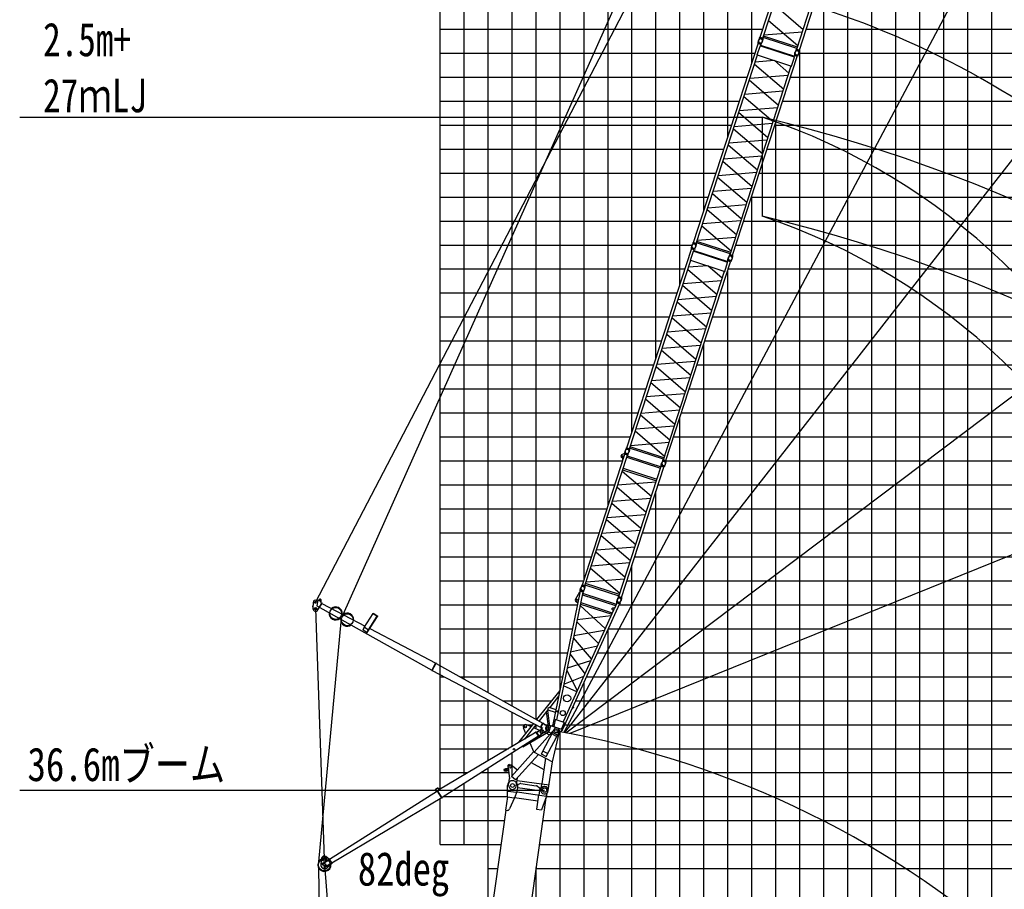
# Model space of a CAD drawing. Extents: x -439399 to 62702, y -349596 to 51651.
# Tile 18 of 63: x -439399 to -398345, y -71050 to -34792. Entities that reach past the tile are written whole.
import ezdxf

# ---------------------------------------------------------------- set-up
doc = ezdxf.new("R2010")
doc.units = 0
doc.layers.get('0').update_dxf_attribs({"linetype": 'CONTINUOUS'})

msp = doc.modelspace()

# ---------------------------------------------------------------- linework, layer by layer
at = {"color": 14, "linetype": 'Continuous'}
for p, q in [((-421868.990815, -66873.383764), (-421868.990815, 32813.706727)), ((-411868.990815, -45829.119152), (-411868.990815, 32813.706727)), ((-401868.990815, -107186.293273), (-401868.990815, -20599.739372)), ((-421868.990815, -37186.293273), (-409060.742946, -37186.293273)), ((-407258.223574, -37186.293273), (-306868.990815, -37186.293273)), ((-421868.990815, -47186.293273), (-412309.962118, -47186.293273)), ((-410507.442746, -47186.293273), (-306868.990815, -47186.293273)), ((-411868.990815, -107186.293273), (-411868.990815, -51376.719711)), ((-421868.990815, -57186.293273), (-415559.160717, -57186.293273)), ((-413756.641047, -57186.293273), (-306868.990815, -57186.293273)), ((-421868.990815, -69186.293273), (-421868.990815, -67278.92932)), ((-421723.173446, -67186.293273), (-419060.971516, -67186.293273)), ((-417444.257616, -67186.293273), (-306868.990815, -67186.293273))]:
    msp.add_line(p, q, dxfattribs=at)
at = {"color": 252, "linetype": 'Continuous'}
for p, q in [((-420868.990815, -62283.053321), (-420868.990815, 32813.706727)), ((-419868.990815, -62843.337781), (-419868.990815, 32813.706727)), ((-418868.990815, -63403.622241), (-418868.990815, 32813.706727)), ((-417868.990815, -63963.906701), (-417868.990815, 32813.706727)), ((-416868.990815, -62643.431656), (-416868.990815, 32813.706727)), ((-415868.990815, -58139.853427), (-415868.990815, 32813.706727)), ((-414868.990815, -55062.166141), (-414868.990815, 32813.706727)), ((-413868.990815, -51984.504381), (-413868.990815, 32813.706727)), ((-412868.990815, -48906.811766), (-412868.990815, 32813.706727)), ((-410868.990815, -42751.524385), (-410868.990815, 32813.706727)), ((-409868.990815, -39673.83177), (-409868.990815, 32813.706727)), ((-408868.990815, -36596.139155), (-408868.990815, 32813.706727)), ((-398868.990815, -76186.293273), (-398868.990815, -10732.077408)), ((-399868.990815, -107186.293273), (-399868.990815, -14067.690696)), ((-400868.990815, -107186.293273), (-400868.990815, -17403.303984)), ((-402868.990815, -107186.293273), (-402868.990815, -23677.431987)), ((-403868.990815, -107186.293273), (-403868.990815, -26755.124602)), ((-404868.990815, -107186.293273), (-404868.990815, -29832.925852)), ((-405868.990815, -107186.293273), (-405868.990815, -32910.618467)), ((-421868.990815, -35186.293273), (-408410.905471, -35186.293273)), ((-406608.386099, -35186.293273), (-306868.990815, -35186.293273)), ((-406868.990815, -107186.293273), (-406868.990815, -35988.354485)), ((-421868.990815, -36186.293273), (-408735.824209, -36186.293273)), ((-406905.027847, -36186.293273), (-306868.990815, -36186.293273)), ((-421868.990815, -38186.293273), (-409385.661684, -38186.293273)), ((-407583.142312, -38186.293273), (-306868.990815, -38186.293273)), ((-421868.990815, -39186.293273), (-409710.580422, -39186.293273)), ((-407908.06105, -39186.293273), (-306868.990815, -39186.293273)), ((-407868.990815, -107186.293273), (-407868.990815, -39066.0471)), ((-421868.990815, -40186.293273), (-410035.49916, -40186.293273)), ((-408232.979788, -40186.293273), (-306868.990815, -40186.293273)), ((-421868.990815, -41186.293273), (-410360.417898, -41186.293273)), ((-408557.898526, -41186.293273), (-306868.990815, -41186.293273)), ((-421868.990815, -42186.293273), (-410685.336636, -42186.293273)), ((-408882.817264, -42186.293273), (-306868.990815, -42186.293273)), ((-408868.990815, -107186.293273), (-408868.990815, -42143.739715)), ((-421868.990815, -43186.293273), (-411010.255374, -43186.293273)), ((-409207.736002, -43186.293273), (-306868.990815, -43186.293273)), ((-421868.990815, -44186.293273), (-411360.803922, -44186.293273)), ((-409532.686532, -44186.293273), (-306868.990815, -44186.293273)), ((-421868.990815, -45186.293273), (-411660.124642, -45186.293273)), ((-409868.990815, -107186.293273), (-409868.990815, -45221.334482)), ((-409857.60527, -45186.293273), (-306868.990815, -45186.293273)), ((-421868.990815, -46186.293273), (-411985.04338, -46186.293273)), ((-410182.524008, -46186.293273), (-306868.990815, -46186.293273)), ((-421868.990815, -48186.293273), (-412634.887014, -48186.293273)), ((-410868.990815, -107186.293273), (-410868.990815, -48299.027097)), ((-410832.367344, -48186.293273), (-306868.990815, -48186.293273)), ((-421868.990815, -49186.293273), (-412959.806314, -49186.293273)), ((-411157.286644, -49186.293273), (-306868.990815, -49186.293273)), ((-421868.990815, -50186.293273), (-413284.725615, -50186.293273)), ((-411482.205944, -50186.293273), (-306868.990815, -50186.293273)), ((-421868.990815, -51186.293273), (-413609.644915, -51186.293273)), ((-411807.125245, -51186.293273), (-306868.990815, -51186.293273)), ((-421868.990815, -52186.293273), (-413934.564215, -52186.293273)), ((-412132.044545, -52186.293273), (-306868.990815, -52186.293273)), ((-421868.990815, -53186.293273), (-414259.483516, -53186.293273)), ((-412456.963846, -53186.293273), (-306868.990815, -53186.293273)), ((-421868.990815, -54186.293273), (-414584.402816, -54186.293273)), ((-412781.883146, -54186.293273), (-306868.990815, -54186.293273)), ((-412868.990815, -107186.293273), (-412868.990815, -54454.38344)), ((-421868.990815, -55186.293273), (-414909.322116, -55186.293273)), ((-413106.802446, -55186.293273), (-306868.990815, -55186.293273)), ((-421868.990815, -56186.293273), (-415234.241417, -56186.293273)), ((-413431.721747, -56186.293273), (-306868.990815, -56186.293273)), ((-413868.990815, -107186.293273), (-413868.990815, -57532.070727)), ((-421868.990815, -58186.293273), (-415884.080017, -58186.293273)), ((-414081.560347, -58186.293273), (-306868.990815, -58186.293273)), ((-421868.990815, -59186.293273), (-416141.86902, -59186.293273)), ((-414411.257515, -59186.293273), (-306868.990815, -59186.293273)), ((-421868.990815, -60186.293273), (-416348.488282, -60186.293273)), ((-414868.990815, -107186.293273), (-414868.990815, -60198.840015)), ((-414863.318918, -60186.293273), (-306868.990815, -60186.293273)), ((-421868.990815, -61186.293273), (-416555.107544, -61186.293273)), ((-415315.38032, -61186.293273), (-306868.990815, -61186.293273)), ((-421868.990815, -62186.293273), (-421692.938876, -62186.293273)), ((-421041.688891, -62186.293273), (-416761.726806, -62186.293273)), ((-415767.441722, -62186.293273), (-306868.990815, -62186.293273)), ((-420868.990815, -66281.40624), (-420868.990815, -62618.636526)), ((-415868.990815, -107186.293273), (-415868.990815, -62410.928892)), ((-421868.990815, -63186.293273), (-419787.165963, -63186.293273)), ((-419868.990815, -65689.428715), (-419868.990815, -63143.358015)), ((-419256.881223, -63186.293273), (-417222.305256, -63186.293273)), ((-416219.503125, -63186.293273), (-306868.990815, -63186.293273)), ((-418868.990815, -65097.45119), (-418868.990815, -63668.079503)), ((-421868.990815, -64186.293273), (-418339.131521, -64186.293273)), ((-418275.37777, -64186.293273), (-418018.619326, -64186.293273)), ((-417868.990815, -64364.059682), (-417868.990815, -64192.800992)), ((-417497.350919, -64186.293273), (-417378.019273, -64186.293273)), ((-416671.564527, -64186.293273), (-306868.990815, -64186.293273)), ((-416868.990815, -104999.445159), (-416868.990815, -64497.282132)), ((-421868.990815, -65186.293273), (-419019.067599, -65186.293273)), ((-417059.600031, -65186.293273), (-306868.990815, -65186.293273)), ((-418868.990815, -66317.447428), (-418868.990815, -65373.064874)), ((-419868.990815, -73000.292774), (-419868.990815, -66008.353023)), ((-421868.990815, -66186.293273), (-420708.320921, -66186.293273)), ((-420149.084582, -66186.293273), (-419010.010589, -66186.293273)), ((-417253.198166, -66186.293273), (-306868.990815, -66186.293273)), ((-420868.990815, -69186.293273), (-420868.990815, -66643.641171)), ((-421868.990815, -68186.293273), (-419192.427347, -68186.293273)), ((-417594.881391, -68186.293273), (-306868.990815, -68186.293273)), ((-421868.990815, -69186.293273), (-419332.968173, -69186.293273)), ((-417735.422217, -69186.293273), (-306868.990815, -69186.293273)), ((-419868.990815, -70186.293273), (-419473.509, -70186.293273)), ((-417875.963044, -70186.293273), (-306868.990815, -70186.293273)), ((-417868.990815, -104999.445159), (-417868.990815, -70136.683286))]:
    msp.add_line(p, q, dxfattribs=at)
at = {"color": 151, "linetype": 'Continuous'}
for p, q in [((-425916.295493, -59589.456222), (-389906.85455, 20964.009983)), ((-374503.024289, 14867.505836), (-416712.818367, -64517.570982)), ((-361374.430907, 6279.355178), (-416686.430456, -64516.775805)), ((-344962.645291, -10533.115095), (-416626.085718, -64535.390872)), ((-427070.012203, -59088.842999), (-404894.914715, -16619.876312)), ((-333461.46521, -31020.397016), (-416455.813871, -64552.290471)), ((-408439.031068, -38855.595911), (-408439.031068, -42985.927975)), ((-427159.933098, -59085.083342), (-427170.773083, -59344.083105)), ((-426968.238531, -59039.457824), (-427029.398348, -59008.529801)), ((-426980.126846, -59061.375964), (-427003.666709, -59230.62691)), ((-426980.12684, -59061.376653), (-426937.992003, -58983.690204)), ((-426964.541108, -59401.797665), (-426806.346295, -59110.124685)), ((-426894.308871, -59305.866161), (-426792.281774, -59117.752866)), ((-426846.042495, -59065.855727), (-426832.508093, -59040.901562)), ((-426811.113618, -59118.914474), (-426833.968465, -59106.51868)), ((-426806.346295, -59110.124685), (-426792.281774, -59117.752866)), ((-427180.904755, -59203.536526), (-427183.83192, -59273.475283)), ((-427183.83192, -59273.475283), (-427167.845918, -59274.144349)), ((-427180.904755, -59203.536526), (-427164.918753, -59204.205592)), ((-427060.867228, -59348.684597), (-426700.811331, -69772.812285)), ((-427003.666616, -59230.627398), (-426901.698836, -59285.931712)), ((-426908.373393, -59298.23798), (-426894.308871, -59305.866161)), ((-426889.540751, -59297.076351), (-422211.302128, -61914.046452)), ((-426797.048425, -59126.542866), (-424995.973394, -60073.166665)), ((-426930.725564, -69901.537022), (-425999.876194, -59894.506173)), ((-425033.25462, -60130.758411), (-424659.70586, -59553.684267)), ((-424907.619634, -60335.971483), (-424476.840452, -59670.48533)), ((-424860.422238, -60230.128421), (-424491.920118, -59660.850545)), ((-424664.762591, -59550.454593), (-424656.068279, -59537.023248)), ((-424664.679311, -59550.509598), (-424471.700147, -59673.768938)), ((-424656.06684, -59537.02561), (-424463.087677, -59660.28495)), ((-424471.783721, -59673.715004), (-424463.089409, -59660.283659)), ((-425077.354788, -60227.872781), (-425031.654693, -60128.828072)), ((-425075.172813, -60233.884691), (-425029.886974, -60135.737789)), ((-424922.142699, -60339.077471), (-425073.523094, -60241.086668)), ((-424871.145288, -60230.332833), (-425021.174658, -60133.216569)), ((-424868.066023, -60225.180484), (-425018.734834, -60127.6503)), ((-424914.244087, -60336.027782), (-424868.959782, -60237.884205)), ((-424910.679724, -60339.043678), (-424864.238571, -60238.392892)), ((-424869.493762, -60237.35656), (-424866.777411, -60233.160225)), ((-424803.117521, -60174.529437), (-422052.06437, -61620.450533)), ((-422215.990644, -61922.885848), (-422047.212742, -61611.700212)), ((-422215.990644, -61922.885848), (-422201.926123, -61930.514029)), ((-422201.926123, -61930.514029), (-422033.148221, -61619.328393)), ((-422197.070949, -61921.764342), (-417685.030569, -64289.328886)), ((-422047.212742, -61611.700212), (-422033.148221, -61619.328393)), ((-422037.833465, -61628.168949), (-417592.539853, -64118.797879)), ((-417701.119296, -64436.249561), (-417649.23942, -64340.595616)), ((-417688.929838, -64296.316255), (-417588.809975, -64111.719439)), ((-417688.929838, -64296.316255), (-417657.284907, -64313.479531)), ((-417674.86529, -64303.94445), (-417574.745427, -64119.347634)), ((-417582.194625, -64342.830318), (-417670.09775, -64295.154259)), ((-417358.814783, -64401.40026), (-417588.965257, -64542.58234)), ((-417588.809975, -64111.719439), (-417574.745427, -64119.347634)), ((-417584.280489, -64136.928248), (-417578.354897, -64126.49355)), ((-417584.280489, -64136.928248), (-417361.141686, -64263.64293)), ((-417578.354897, -64126.49355), (-417491.397767, -64175.874226)), ((-417497.323359, -64186.308924), (-417491.397767, -64175.874226)), ((-417444.054645, -64453.689357), (-417435.688386, -64467.327727)), ((-417529.295187, -64505.978925), (-417520.928984, -64519.617204)), ((-417435.68835, -64467.32762), (-417520.928953, -64519.617087)), ((-426944.754891, -70140.469994), (-426400.750129, -100642.765469)), ((-426691.850393, -70032.656035), (-424028.548222, -102715.164882))]:
    msp.add_line(p, q, dxfattribs=at)
at = {"color": 15, "linetype": 'Continuous'}
for p, q in [((-408521.347914, -35526.15776), (-405827.366842, -27234.912112)), ((-408412.641632, -35561.478468), (-405859.652784, -27704.163545)), ((-406890.952907, -36055.903648), (-404196.971835, -27764.658)), ((-406999.658492, -36020.583167), (-404446.669644, -28163.268244)), ((-406735.698163, -35208.19396), (-407957.26487, -34159.96925)), ((-406955.10418, -35883.458617), (-408176.671072, -34835.233748)), ((-408368.078004, -35424.325371), (-406763.678735, -35294.30986)), ((-408607.734497, -35756.836354), (-408594.704806, -35665.941298)), ((-408542.812363, -35556.989118), (-408585.696457, -35638.181042)), ((-408547.070655, -35555.647208), (-408537.183841, -35525.218635)), ((-408547.070655, -35555.647208), (-408409.16582, -35600.455072)), ((-408537.183841, -35525.218635), (-408399.279007, -35570.0265)), ((-408521.347914, -35526.15776), (-408412.641632, -35561.478468)), ((-408513.880259, -35532.789924), (-408512.642233, -35528.979661)), ((-408413.365984, -35599.044111), (-408426.39519, -35689.935784)), ((-408422.578359, -35562.455622), (-408421.340333, -35558.645359)), ((-408409.16582, -35600.455072), (-408399.279007, -35570.0265)), ((-406991.638346, -35995.899623), (-408404.621486, -35536.794924)), ((-406972.941211, -35938.355589), (-408385.924351, -35479.250891)), ((-411302.484632, -44085.685104), (-408608.503561, -35794.439456)), ((-408649.023015, -36261.015667), (-408528.507937, -35890.107302)), ((-408611.9751, -35755.446543), (-408621.86603, -35785.887785)), ((-408483.961195, -35830.69565), (-408621.86603, -35785.887785)), ((-408474.070266, -35800.254408), (-408611.9751, -35755.446543)), ((-408499.797279, -35829.760164), (-408608.503561, -35794.439456)), ((-408599.800092, -35797.267376), (-408598.562821, -35793.459434)), ((-408528.507402, -35890.108432), (-408515.90454, -35883.68694)), ((-408517.598297, -35884.546226), (-408499.797279, -35829.760164)), ((-408515.907442, -35883.686822), (-407105.475391, -36341.962624)), ((-408508.498425, -35826.932998), (-408507.261154, -35823.125057)), ((-408507.835319, -35854.498781), (-407094.852179, -36313.603479)), ((-408474.070266, -35800.254408), (-408483.961195, -35830.69565)), ((-408478.275065, -35798.854288), (-408435.393322, -35717.666817)), ((-407021.123679, -36051.413292), (-407064.00756, -36132.604811)), ((-407025.380072, -36050.072991), (-407015.493259, -36019.644418)), ((-407025.380072, -36050.072991), (-406887.476863, -36094.880328)), ((-407015.493259, -36019.644418), (-406877.59005, -36064.451755)), ((-406999.658492, -36020.583167), (-406890.952907, -36055.903648)), ((-406992.190837, -36027.215331), (-406990.952811, -36023.405067)), ((-406891.697627, -36093.466726), (-406904.726859, -36184.35858)), ((-406900.88917, -36056.880953), (-406899.651144, -36053.07069)), ((-406887.476863, -36094.880328), (-406877.59005, -36064.451755)), ((-411193.778351, -44121.005812), (-408640.789503, -36263.690889)), ((-409672.089626, -44615.430992), (-406978.108554, -36324.185344)), ((-407939.387517, -36491.589374), (-408735.808124, -36556.128815)), ((-408649.023015, -36261.015667), (-407219.569832, -36725.471791)), ((-407322.821139, -37015.22181), (-407929.180243, -36494.905897)), ((-407219.569832, -36725.471791), (-407099.054754, -36354.563426)), ((-407099.056318, -36354.56097), (-407105.476038, -36341.961589)), ((-407104.615157, -36343.650924), (-407086.814139, -36288.864862)), ((-407090.284517, -36249.872327), (-407100.175447, -36280.313569)), ((-406962.272238, -36325.120905), (-407100.175447, -36280.313569)), ((-406952.381308, -36294.679663), (-407090.284517, -36249.872327)), ((-406978.108554, -36324.185344), (-407086.814139, -36288.864862)), ((-407086.046095, -36251.260225), (-407073.017513, -36160.372902)), ((-407078.111367, -36291.692556), (-407076.874096, -36287.884614)), ((-406986.809468, -36321.358254), (-406985.572196, -36317.550312)), ((-406952.381308, -36294.679663), (-406962.272238, -36325.120905)), ((-406956.600087, -36293.282457), (-406913.721993, -36212.101894)), ((-409780.795211, -44580.110511), (-407227.806363, -36722.795588)), ((-408763.784816, -36642.232844), (-407542.217924, -37690.457713)), ((-407761.623808, -38365.721841), (-408983.190886, -37317.496813)), ((-408955.201011, -37231.352637), (-407350.801498, -37101.337107)), ((-409202.587671, -37992.732717), (-407981.020593, -39040.957745)), ((-407570.207534, -37776.601185), (-409174.607047, -37906.616715)), ((-409394.003854, -38581.852612), (-407789.604342, -38451.837082)), ((-408200.426477, -39716.221872), (-409421.993555, -38667.996844)), ((-409641.39034, -39343.232748), (-408419.823263, -40391.457776)), ((-408009.010378, -39127.10116), (-409613.409647, -39257.11667)), ((-409832.806455, -39932.352567), (-408228.407185, -39802.337056)), ((-408639.229332, -41066.721745), (-409860.796224, -40018.496875)), ((-408447.81261, -40477.599615), (-410052.211879, -40607.615125)), ((-410080.192903, -40693.731906), (-408858.625826, -41741.956934)), ((-409078.032172, -42417.221951), (-410299.599053, -41368.997092)), ((-410271.608891, -41282.851529), (-408667.209378, -41152.835998)), ((-408886.615414, -41828.100076), (-410491.014805, -41958.115597)), ((-410518.995573, -42044.231937), (-409297.428646, -43092.456836)), ((-410710.411842, -42633.352247), (-409106.012649, -42503.336743)), ((-409516.834882, -43767.721304), (-410738.401589, -42719.496594)), ((-409736.240899, -44442.985961), (-410957.807791, -43394.761092)), ((-409325.418462, -43178.600557), (-410929.817488, -43308.616048)), ((-411149.214723, -43983.852714), (-409544.815453, -43853.837204)), ((-411393.145022, -44314.934825), (-411403.035952, -44345.376066)), ((-411255.240187, -44359.742689), (-411393.145022, -44314.934825)), ((-411388.904418, -44316.324636), (-411375.874728, -44225.429579)), ((-411323.949082, -44116.516462), (-411366.833176, -44197.708386)), ((-411328.207374, -44115.174552), (-411318.32056, -44084.745979)), ((-411328.207374, -44115.174552), (-411190.302539, -44159.982416)), ((-411318.32056, -44084.745979), (-411180.415726, -44129.553843)), ((-411302.484632, -44085.685104), (-411193.778351, -44121.005812)), ((-411295.016977, -44092.317268), (-411293.778951, -44088.507005)), ((-411259.444986, -44358.34257), (-411216.563244, -44277.155098)), ((-411194.502703, -44158.571455), (-411207.531909, -44249.463127)), ((-411203.715078, -44121.982966), (-411202.477052, -44118.172702)), ((-411190.302539, -44159.982416), (-411180.415726, -44129.553843)), ((-409772.775065, -44555.426966), (-411185.758204, -44096.322268)), ((-409754.07793, -44497.882933), (-411167.06107, -44038.778235)), ((-414083.654554, -52645.173385), (-411389.673483, -44353.927737)), ((-411430.192937, -44820.503948), (-411309.677859, -44449.595583)), ((-411265.131117, -44390.183931), (-411403.035952, -44345.376066)), ((-411280.967201, -44389.248445), (-411389.673483, -44353.927737)), ((-411380.970014, -44356.755657), (-411379.732743, -44352.947716)), ((-411309.677324, -44449.596713), (-411297.074462, -44443.175221)), ((-411298.768219, -44444.034507), (-411280.967201, -44389.248445)), ((-411297.077364, -44443.175103), (-409886.645313, -44901.450905)), ((-411289.668347, -44386.42128), (-411288.431076, -44382.613338)), ((-411289.005241, -44413.987062), (-409876.022101, -44873.091761)), ((-411255.240187, -44359.742689), (-411265.131117, -44390.183931)), ((-409867.216017, -44810.748506), (-409854.187435, -44719.861183)), ((-409802.260398, -44610.940636), (-409845.144279, -44692.132155)), ((-409806.516791, -44609.600335), (-409796.629978, -44579.171762)), ((-409806.516791, -44609.600335), (-409668.613582, -44654.407672)), ((-409796.629978, -44579.171762), (-409658.726768, -44623.979099)), ((-409780.795211, -44580.110511), (-409672.089626, -44615.430992)), ((-409773.327556, -44586.742674), (-409772.08953, -44582.932411)), ((-409672.834346, -44652.99407), (-409685.863578, -44743.885924)), ((-409682.025889, -44616.408297), (-409680.787863, -44612.598033)), ((-409668.613582, -44654.407672), (-409658.726768, -44623.979099)), ((-413974.948272, -52680.494093), (-411421.959424, -44823.17917)), ((-412453.259547, -53174.919273), (-409759.278476, -44883.673625)), ((-410720.557439, -45051.077656), (-411516.978045, -45115.617096)), ((-411430.192937, -44820.503948), (-410000.739754, -45284.960072)), ((-410103.99106, -45574.710091), (-410710.350165, -45054.394178)), ((-410000.739754, -45284.960072), (-409880.224676, -44914.051708)), ((-409880.22624, -44914.049251), (-409886.645959, -44901.44987)), ((-409885.785079, -44903.139206), (-409867.984061, -44848.353144)), ((-409871.454439, -44809.360608), (-409881.345369, -44839.80185)), ((-409743.44216, -44884.609187), (-409881.345369, -44839.80185)), ((-409733.55123, -44854.167945), (-409871.454439, -44809.360608)), ((-409759.278476, -44883.673625), (-409867.984061, -44848.353144)), ((-409859.281289, -44851.180837), (-409858.044018, -44847.372896)), ((-409767.97939, -44880.846535), (-409766.742118, -44877.038593)), ((-409733.55123, -44854.167945), (-409743.44216, -44884.609187)), ((-409737.770009, -44852.770738), (-409694.891915, -44771.590175)), ((-412561.965133, -53139.598792), (-410008.976285, -45282.283869)), ((-411544.954738, -45201.721126), (-410323.387846, -46249.945995)), ((-410542.79373, -46925.210122), (-411764.360807, -45876.985094)), ((-411736.370933, -45790.840918), (-410131.97142, -45660.825388)), ((-410351.377456, -46336.089466), (-411955.776969, -46466.104996)), ((-411983.757593, -46552.220998), (-410762.190515, -47600.446026)), ((-412175.173776, -47141.340893), (-410570.774264, -47011.325363)), ((-410981.596399, -48275.710153), (-412203.163477, -47227.485125)), ((-412422.560262, -47902.721029), (-411200.993185, -48950.946057)), ((-410790.1803, -47686.589441), (-412394.579569, -47816.604951)), ((-412613.976377, -48491.840848), (-411009.577107, -48361.825338)), ((-411420.399254, -49626.210026), (-412641.966146, -48577.985157)), ((-412861.362825, -49253.220187), (-411639.795748, -50301.445215)), ((-411228.982532, -49037.087896), (-412833.381801, -49167.103407)), ((-411859.202094, -50976.710232), (-413080.768974, -49928.485373)), ((-413052.778813, -49842.33981), (-411448.3793, -49712.32428)), ((-411667.785336, -50387.588358), (-413272.184727, -50517.603878)), ((-413300.165495, -50603.720218), (-412078.598567, -51651.945117)), ((-412298.004804, -52327.209585), (-413519.571511, -51278.984875)), ((-413491.581764, -51192.840528), (-411887.182571, -51062.825024)), ((-412517.410821, -53002.474242), (-413738.977713, -51954.249373)), ((-412106.588383, -51738.088839), (-413710.987409, -51868.104329)), ((-413930.384645, -52543.340996), (-412325.985375, -52413.325485)), ((-414105.119004, -52676.004743), (-414148.003098, -52757.196667)), ((-414109.377295, -52674.662833), (-414099.490482, -52644.23426)), ((-414109.377295, -52674.662833), (-413971.472461, -52719.470697)), ((-414099.490482, -52644.23426), (-413961.585648, -52689.042125)), ((-414083.654554, -52645.173385), (-413974.948272, -52680.494093)), ((-414076.186899, -52651.805549), (-414074.948873, -52647.995286)), ((-413975.672625, -52718.059736), (-413988.70183, -52808.951409)), ((-413984.885, -52681.471247), (-413983.646974, -52677.660984)), ((-413971.472461, -52719.470697), (-413961.585648, -52689.042125)), ((-412553.944987, -53114.915248), (-413966.928126, -52655.810549)), ((-412535.247852, -53057.371214), (-413948.230992, -52598.266516)), ((-412583.43032, -53170.428917), (-412626.314201, -53251.620436)), ((-412587.686713, -53169.088616), (-412577.799899, -53138.660043)), ((-412587.686713, -53169.088616), (-412449.783504, -53213.895953)), ((-412577.799899, -53138.660043), (-412439.89669, -53183.46738)), ((-412561.965133, -53139.598792), (-412453.259547, -53174.919273)), ((-412554.497478, -53146.230956), (-412553.259452, -53142.420692)), ((-412454.004268, -53212.482351), (-412467.0335, -53303.374205)), ((-412463.195811, -53175.896578), (-412461.957785, -53172.086315)), ((-412449.783504, -53213.895953), (-412439.89669, -53183.46738))]:
    msp.add_line(p, q, dxfattribs=at)
at = {"color": 7, "linetype": 'Continuous'}
for p, q in [((-439399.486725, -38855.595911), (-408439.031068, -38855.595911)), ((-439399.486725, -66911.617949), (-417516.708304, -66911.617949))]:
    msp.add_line(p, q, dxfattribs=at)
at = {"color": 132, "linetype": 'Continuous'}
for p, q in [((-415937.761773, -58351.50893), (-414170.826279, -52913.434023)), ((-415829.055509, -58386.829694), (-414062.120015, -52948.754787)), ((-414187.717464, -52883.38671), (-414301.026651, -52941.120676)), ((-414187.718658, -52883.387978), (-414178.208325, -52886.478068)), ((-414174.296127, -52874.437545), (-414184.187072, -52904.878782)), ((-414046.282725, -52949.686566), (-414184.187072, -52904.878782)), ((-414184.185465, -52904.879718), (-414174.330674, -52924.220817)), ((-414036.39178, -52919.245329), (-414174.296127, -52874.437545)), ((-414062.120015, -52948.754787), (-414170.826279, -52913.434023)), ((-414170.05589, -52875.828447), (-414157.026707, -52784.937264)), ((-414162.122812, -52916.261948), (-414160.884332, -52912.450292)), ((-414070.82116, -52945.927617), (-414069.582679, -52942.115961)), ((-414036.39178, -52919.245329), (-414046.282725, -52949.686566)), ((-414040.596375, -52917.846687), (-413997.714591, -52836.659237)), ((-414251.089341, -53128.098711), (-414241.579009, -53131.188801)), ((-414088.853572, -53031.032315), (-412675.870666, -53490.137733)), ((-414070.156861, -52973.489685), (-412657.173955, -53432.595102)), ((-412652.60626, -53368.863952), (-412662.497206, -53399.305188)), ((-412514.703074, -53413.671358), (-412652.60626, -53368.863952)), ((-412648.367835, -53370.249132), (-412635.339207, -53279.361816)), ((-412518.923474, -53412.279083), (-412476.043514, -53331.095088)), ((-414416.072603, -58845.935111), (-412649.137109, -53407.860204)), ((-414307.367036, -58881.255648), (-412540.431542, -53443.180741)), ((-414276.663021, -53609.051218), (-413055.100972, -54657.290291)), ((-414258.80908, -53554.102221), (-412845.826174, -54013.207639)), ((-414240.113576, -53496.563306), (-412827.13067, -53955.668723)), ((-414235.357283, -53498.109193), (-414238.567139, -53491.809501)), ((-412680.627252, -53488.59221), (-412677.417063, -53494.892555)), ((-412524.594019, -53444.112595), (-412662.497206, -53399.305188)), ((-412540.431542, -53443.180741), (-412649.137109, -53407.860204)), ((-412640.434339, -53410.687902), (-412639.195858, -53406.876246)), ((-412549.132454, -53440.353646), (-412547.893974, -53436.54199)), ((-412514.703074, -53413.671358), (-412524.594019, -53444.112595)), ((-412863.679915, -54068.156206), (-414468.08399, -54198.184442)), ((-412831.887839, -53954.124048), (-412825.588147, -53950.914191)), ((-413274.501883, -55332.537652), (-414496.063932, -54284.298579)), ((-413493.903484, -56007.787317), (-414715.465533, -54959.548244)), ((-414687.484862, -54873.432053), (-413083.08103, -54743.403837)), ((-414906.886325, -55548.681427), (-413302.482493, -55418.65321)), ((-414934.854938, -55634.760158), (-413711.695569, -56678.082905)), ((-413521.872101, -56093.86516), (-415124.67836, -56218.977096)), ((-413932.707194, -57358.287496), (-415154.269185, -56310.048473)), ((-415373.671051, -56985.299197), (-414152.109188, -58033.538111)), ((-415345.689956, -56899.1817), (-413741.286276, -56769.153496)), ((-413960.688127, -57444.404126), (-415565.091716, -57574.432322)), ((-415593.072716, -57660.54898), (-414371.502284, -58708.761415)), ((-414180.089853, -58119.653653), (-415784.48481, -58249.65539)), ((-415959.225507, -58382.339938), (-416002.109643, -58463.53184)), ((-415963.483923, -58380.99808), (-415953.597095, -58350.569512)), ((-415963.483923, -58380.99808), (-415825.579576, -58425.805864)), ((-415953.597095, -58350.569512), (-415815.692747, -58395.377296)), ((-415937.761773, -58351.50893), (-415829.055509, -58386.829694)), ((-415930.294122, -58358.141098), (-415929.056094, -58354.330835)), ((-415829.778773, -58424.394493), (-415842.808051, -58515.28634)), ((-415838.992237, -58387.806842), (-415837.754209, -58383.99658)), ((-415825.579576, -58425.805864), (-415815.692747, -58395.377296)), ((-414408.052444, -58821.251571), (-415821.035351, -58362.146153)), ((-414389.355281, -58763.707547), (-415802.338187, -58304.60213)), ((-414437.537082, -58876.7649), (-414480.420997, -58957.956384)), ((-414441.794057, -58875.424487), (-414431.907228, -58844.995919)), ((-414441.794057, -58875.424487), (-414303.890871, -58920.231894)), ((-414431.907228, -58844.995919), (-414294.004042, -58889.803326)), ((-414416.072603, -58845.935111), (-414307.367036, -58881.255648)), ((-414408.604952, -58852.567278), (-414407.366924, -58848.757016)), ((-414308.110677, -58918.817942), (-414321.139955, -59009.70979)), ((-414317.3033, -58882.232947), (-414316.065272, -58878.422685)), ((-414303.890871, -58920.231894), (-414294.004042, -58889.803326))]:
    msp.add_line(p, q, dxfattribs=at)
at = {"color": 198, "linetype": 'Continuous'}
for p, q in [((-416024.808656, -58619.742207), (-417189.109584, -64254.748912)), ((-415915.435831, -58655.276288), (-417016.62554, -63984.836067)), ((-416053.500532, -58659.757207), (-416223.997752, -58954.152898)), ((-416053.500085, -58659.756541), (-416033.912608, -58663.803691)), ((-416028.371682, -58580.730524), (-416038.26023, -58611.164325)), ((-415900.355907, -58655.972182), (-416038.26023, -58611.164325)), ((-415890.46736, -58625.538381), (-416028.371682, -58580.730524)), ((-415915.436392, -58655.278081), (-416024.810187, -58619.740359)), ((-416024.142294, -58582.102924), (-416011.112512, -58491.207882)), ((-415926.204514, -58707.400005), (-414525.886744, -59162.391097)), ((-415890.46736, -58625.538381), (-415900.355907, -58655.972182)), ((-415894.698886, -58624.164864), (-415851.813411, -58542.97053)), ((-416167.639859, -59079.994389), (-416121.860033, -59089.453382)), ((-416006.389972, -59095.486678), (-414689.127093, -59523.491584)), ((-415938.519381, -58767.008009), (-414550.960532, -59217.853474)), ((-414503.964684, -59113.891546), (-414604.313739, -59335.872573)), ((-414506.681623, -59075.157886), (-414516.57017, -59105.591687)), ((-414378.665847, -59150.399544), (-414516.57017, -59105.591687)), ((-414368.7773, -59119.965743), (-414506.681623, -59075.157886)), ((-414394.588027, -59149.43196), (-414503.961822, -59113.894238)), ((-414502.450781, -59076.528834), (-414489.421553, -58985.637658)), ((-414373.006646, -59118.590757), (-414330.122995, -59037.399878)), ((-414394.592191, -59149.428095), (-416764.828803, -64392.602141)), ((-414641.242268, -59417.561762), (-416745.722925, -64072.860015)), ((-416034.133322, -59229.729209), (-416002.91545, -59160.23117)), ((-414985.300487, -60178.649639), (-416030.90847, -59214.143571)), ((-416018.711851, -59155.096511), (-414714.202088, -59578.957676)), ((-414707.754793, -59349.108174), (-414707.63479, -59364.91631)), ((-414698.366439, -59336.390087), (-414707.752998, -59349.105455)), ((-414707.636882, -59364.917132), (-414704.580764, -59371.693982)), ((-414704.583411, -59371.692351), (-414697.390476, -59381.915444)), ((-414698.366457, -59336.381809), (-414691.91788, -59332.699682)), ((-414697.388751, -59381.919192), (-414689.422347, -59389.765557)), ((-414691.90906, -59332.698385), (-414680.080869, -59328.655634)), ((-414689.423817, -59389.762178), (-414681.147497, -59396.658094)), ((-414681.151322, -59396.657446), (-414672.412392, -59402.125827)), ((-414669.025967, -59326.990807), (-414680.081694, -59328.65593)), ((-414672.409997, -59402.126075), (-414640.93798, -59416.896325)), ((-414658.278495, -59326.275395), (-414669.025304, -59326.989461)), ((-414658.279214, -59326.281099), (-414647.996255, -59326.993619)), ((-414608.099408, -59334.642319), (-414647.990868, -59326.989505)), ((-414608.096761, -59334.643984), (-414604.31204, -59335.873715)), ((-414368.7773, -59119.965743), (-414378.665847, -59150.399544)), ((-416170.751612, -59890.946116), (-415269.297837, -60806.885515)), ((-416151.878491, -59799.608959), (-414739.037964, -59633.900201)), ((-415023.719718, -60263.63877), (-416291.38421, -60474.787274)), ((-415553.193034, -61434.881899), (-416310.688011, -60568.211771)), ((-416430.837119, -61149.710328), (-415308.595538, -60893.804373)), ((-415593.791805, -61524.691367), (-416570.202206, -61824.219309)), ((-416450.7803, -61246.23798), (-415836.906324, -62062.480627)), ((-416591.159483, -61925.659622), (-416154.456139, -62764.935022)), ((-416709.416951, -62497.981636), (-415879.575571, -62156.861251)), ((-416879.366079, -62755.635083), (-417847.060095, -63970.851607)), ((-416175.658896, -62811.830848), (-416724.389483, -62570.449416)), ((-416930.560892, -63003.411791), (-417298.299482, -63465.212737)), ((-417374.329968, -63560.690751), (-417743.57857, -64024.387947)), ((-417389.903446, -63580.249009), (-417310.320168, -64242.58679)), ((-417374.327097, -63560.690318), (-417066.377347, -63660.749316)), ((-417298.297306, -63465.211227), (-417043.107263, -63548.127547)), ((-416372.183064, -63524.029185), (-416367.148259, -63528.507484)), ((-416310.658416, -63464.997802), (-416367.148259, -63528.507484)), ((-416333.345301, -63438.120306), (-416311.067203, -63457.935966)), ((-416311.070986, -63457.931795), (-416310.657873, -63464.993696)), ((-417442.849529, -63646.738624), (-417370.444897, -64249.331586)), ((-417073.343976, -63976.918732), (-417132.396287, -64262.721277)), ((-417070.254834, -63967.413042), (-417073.344251, -63976.921283)), ((-416692.090382, -64090.286193), (-417070.254834, -63967.413042)), ((-417976.639177, -64133.575194), (-418592.935901, -64907.511945)), ((-417875.035716, -64189.46998), (-418352.794605, -64789.432869)), ((-417331.453793, -64492.388952), (-417451.059278, -64395.33619)), ((-417248.020591, -64235.607736), (-417409.565111, -64253.716154)), ((-417331.453772, -64492.391041), (-417248.018777, -64235.604682)), ((-416753.468347, -64396.293952), (-417248.018777, -64235.604682)), ((-417178.885268, -64205.247139), (-417209.201708, -64248.216883)), ((-417101.135749, -64283.33295), (-417132.399321, -64262.724173)), ((-416753.472533, -64396.297257), (-416901.850498, -64526.007723)), ((-416852.797278, -64364.01669), (-416815.390983, -64365.72012)), ((-416695.177489, -64099.795558), (-416815.393806, -64365.724735)), ((-416692.090382, -64090.286193), (-416695.179798, -64099.794434)), ((-418419.257195, -65109.925795), (-417346.327277, -64480.320354)), ((-417331.453772, -64492.391041), (-417227.467893, -64526.178121)), ((-418600.756723, -64901.284114), (-418606.984554, -64909.104936)), ((-418606.984554, -64909.104936), (-418581.935386, -64929.051941)), ((-418600.756723, -64901.284114), (-418572.707759, -64923.619899)), ((-418422.819201, -65123.614848), (-418437.824411, -65098.04401)), ((-418414.19428, -65118.553663), (-418428.973906, -65093.367249)), ((-418422.819201, -65123.614848), (-418414.19428, -65118.553663))]:
    msp.add_line(p, q, dxfattribs=at)
at = {"color": 196, "linetype": 'Continuous'}
for p, q in [((-418305.323359, -64524.308436), (-418395.022658, -64313.024044)), ((-418092.611553, -64266.240953), (-418269.50394, -64188.862671)), ((-417718.534814, -64429.873859), (-417977.267881, -64316.695895)), ((-417122.654857, -64402.365416), (-417662.547052, -65417.7549)), ((-417135.015908, -64395.792929), (-417170.673855, -64462.855771)), ((-418224.567257, -64714.527357), (-418248.262464, -64658.713905)), ((-417170.674104, -64462.855571), (-417951.52425, -65330.680534)), ((-416917.811022, -64511.282822), (-417457.703218, -65526.672305)), ((-417316.803786, -64605.603618), (-417454.40845, -64545.41102)), ((-417316.715727, -64605.642426), (-417320.811343, -64614.765251)), ((-417320.431785, -64596.402891), (-417298.384964, -64599.501369)), ((-417311.158542, -64618.987859), (-417303.227588, -64612.896885)), ((-417306.101327, -64598.416818), (-417298.667566, -64605.105556)), ((-417298.384702, -64599.501444), (-417296.192784, -64602.355503)), ((-417189.866056, -65735.661343), (-416893.740605, -64486.817929)), ((-417181.773936, -64579.163204), (-417029.28333, -64660.243902)), ((-417161.544415, -64509.587422), (-416984.954902, -64603.481737)), ((-417968.797525, -65316.986379), (-418121.379508, -64957.583444)), ((-417971.541997, -65320.036475), (-418891.225246, -66342.158435)), ((-417769.544316, -65427.440922), (-418726.195575, -66490.648566)), ((-417976.236555, -65328.866124), (-417971.541839, -65320.036649)), ((-417971.541839, -65320.036649), (-417189.865947, -65735.661117)), ((-417655.635872, -65404.756859), (-417450.792037, -65513.674265)), ((-417476.436906, -65583.288871), (-417627.191467, -66655.963374)), ((-417566.940232, -65295.496141), (-417410.600095, -65378.623671)), ((-419039.883654, -66018.944268), (-419139.119802, -66031.280689)), ((-419039.303375, -65889.770616), (-419050.437189, -65968.991819)), ((-419050.437189, -65968.991819), (-418941.507703, -65984.300859)), ((-419031.014083, -66017.33781), (-419039.945336, -66018.448087)), ((-419036.586103, -65972.515584), (-419030.631934, -65971.775399)), ((-419036.586103, -65972.515584), (-418977.249544, -66449.828376)), ((-418982.831318, -65847.215868), (-418903.609874, -65858.349716)), ((-418903.609874, -65858.349716), (-418918.91888, -65967.27896)), ((-418636.727288, -66076.532849), (-418905.435306, -65871.337314)), ((-418076.801438, -65768.922175), (-417542.455842, -66053.038783)), ((-417358.265416, -66933.885644), (-417189.865976, -65735.661301)), ((-417194.560662, -65744.490592), (-417189.865947, -65735.661117)), ((-419028.904239, -66107.26444), (-419128.140388, -66119.600861)), ((-419019.911304, -66106.650343), (-419028.842557, -66107.760621)), ((-419012.003633, -66701.467908), (-418974.515547, -66434.726298)), ((-418977.503768, -66455.988043), (-418987.427627, -66467.017268)), ((-418987.427627, -66467.017268), (-418979.993866, -66473.706006)), ((-418726.195575, -66490.648566), (-418891.225246, -66342.158435)), ((-418695.117857, -66746.003297), (-418646.834274, -66402.447735)), ((-418688.159202, -66696.489894), (-418673.305181, -66698.577491)), ((-418673.305552, -66698.577259), (-418553.776083, -66648.697883)), ((-418661.716315, -66508.338964), (-417641.740373, -66651.687226)), ((-418501.347306, -66641.958388), (-417870.357255, -66730.638252)), ((-417720.667625, -66832.461691), (-417821.817837, -66751.567977)), ((-417720.667225, -66832.462016), (-417705.813204, -66834.549613)), ((-417707.204935, -66844.452293), (-417669.574991, -66849.740837)), ((-417668.18326, -66839.838156), (-417705.813204, -66834.549613)), ((-417642.057184, -66653.874134), (-417675.151192, -66889.350255)), ((-417627.191467, -66655.963374), (-417325.171407, -66698.409523))]:
    msp.add_line(p, q, dxfattribs=at)
at = {"color": 190, "linetype": 'Continuous'}
for p, q in [((-417851.741306, -64496.131104), (-417765.226911, -64445.978742)), ((-417845.722913, -64506.513005), (-417670.918694, -64405.178924)), ((-417765.226911, -64445.978742), (-417759.20875, -64456.360259)), ((-417866.155342, -64503.795129), (-421968.667692, -66932.390236)), ((-417763.669221, -64670.867165), (-421787.750599, -67227.318374)), ((-417877.118597, -64500.988464), (-418049.223103, -64602.870464)), ((-418049.223103, -64602.870464), (-418045.147818, -64609.754652)), ((-417934.949976, -64789.158057), (-417939.23999, -64782.405194)), ((-417766.135496, -64681.912218), (-417934.949976, -64789.158057)), ((-417877.118597, -64500.988464), (-417873.043312, -64507.872653)), ((-417871.388164, -64495.273077), (-417857.749708, -64486.906923)), ((-417758.444022, -64679.393942), (-417871.388164, -64495.273077)), ((-417744.805567, -64671.027787), (-417857.749708, -64486.906923)), ((-417851.741306, -64496.131104), (-417845.723145, -64506.51262)), ((-417766.135496, -64681.912218), (-417770.42551, -64675.159355)), ((-417758.444022, -64679.393942), (-417744.805567, -64671.027787)), ((-417756.832219, -64651.421935), (-417587.282977, -64541.521235)), ((-417750.305252, -64661.491409), (-417756.832219, -64651.421935)), ((-417750.305252, -64661.491409), (-417666.391687, -64607.09919)), ((-417666.391687, -64607.09919), (-417672.918654, -64597.029716)), ((-422075.559143, -66909.957508), (-422037.566385, -66975.719569)), ((-421973.324372, -66828.950423), (-422068.612064, -66884.001042)), ((-422067.766442, -66905.454862), (-422029.955048, -66970.902999)), ((-421968.822271, -66836.743157), (-422064.109963, -66891.793776)), ((-421955.164478, -66840.401257), (-421919.004779, -66902.990459)), ((-421947.367907, -66835.897502), (-421911.256082, -66898.403837)), ((-426483.769604, -69790.045657), (-421982.50889, -66940.880283)), ((-421801.591209, -67235.809594), (-426381.282763, -69957.118023)), ((-421796.268322, -67244.276818), (-421987.643807, -66932.297646)), ((-421987.643552, -66932.298062), (-421974.005096, -66923.931907)), ((-421782.629867, -67235.910664), (-421974.005351, -66923.931491)), ((-421796.268322, -67244.276818), (-421782.629867, -67235.910664)), ((-426809.419137, -69755.380115), (-426849.825681, -70007.30479)), ((-426502.632273, -69789.884588), (-426632.335065, -69686.722193)), ((-426502.632691, -69789.8863), (-426488.990906, -69781.518102)), ((-426389.689906, -69974.004953), (-426502.632691, -69789.8863)), ((-426376.05478, -69965.640841), (-426488.997693, -69781.521979)), ((-426800.161508, -70005.2456), (-426808.52779, -69991.606936)), ((-426808.527535, -69991.607353), (-426496.358075, -69800.115141)), ((-426800.161252, -70005.246016), (-426487.991792, -69813.753805)), ((-426716.500152, -70141.629842), (-426708.134125, -70155.268089)), ((-426716.499913, -70141.630232), (-426404.330453, -69950.13802)), ((-426708.133647, -70155.268869), (-426395.964187, -69963.776658)), ((-426389.690291, -69974.00531), (-426584.160528, -70150.990111)), ((-426389.689666, -69974.005343), (-426376.054541, -69965.641231))]:
    msp.add_line(p, q, dxfattribs=at)
at = {"color": 41, "linetype": 'Continuous'}
for p, q in [((-419062.773221, -67199.330455), (-419053.525896, -66719.927437)), ((-418642.669007, -66803.848585), (-418668.845509, -66990.10408)), ((-418648.961325, -66709.914294), (-418642.582306, -66803.936426)), ((-418642.669007, -66803.848585), (-417721.730841, -66933.277997)), ((-417707.813532, -66834.251191), (-417747.907342, -67119.533491)), ((-417707.827123, -66834.347897), (-417658.313478, -66841.306586)), ((-417635.041172, -66819.430222), (-417635.720728, -66824.265515)), ((-419062.789225, -67199.226942), (-419140.041707, -67748.906943)), ((-417460.842616, -67232.557777), (-419107.185253, -78946.895011)), ((-419062.789225, -67199.226942), (-418786.028404, -67238.123136)), ((-419033.947481, -66955.85291), (-418698.588951, -67002.984476)), ((-418775.084421, -67241.068802), (-418972.240645, -67698.273517)), ((-418668.895442, -66990.178461), (-418770.191907, -67229.286309)), ((-418769.973169, -67228.742867), (-417796.620182, -67365.538701)), ((-418661.671142, -66991.112372), (-417435.969521, -67163.373491)), ((-417761.772545, -67117.584864), (-417844.787663, -67708.268152)), ((-417436.023448, -67163.382238), (-417642.124735, -67736.845547)), ((-417433.319252, -67144.515847), (-417435.969521, -67163.373491)), ((-417433.395326, -67144.609201), (-417373.840073, -66957.158925)), ((-417844.787663, -67708.268152), (-417642.049379, -67736.761158)), ((-419131.132679, -67750.159025), (-420541.61444, -77786.25882)), ((-419140.041707, -67748.906943), (-419077.92608, -67757.636725))]:
    msp.add_line(p, q, dxfattribs=at)
at = {"color": 132, "linetype": 'Continuous'}
msp.add_circle((-414273.787979, -52994.580914), 28.249995, dxfattribs=at)
at = {"color": 151, "linetype": 'Continuous'}
for centre, radius in [((-427070.010078, -59088.845863), 34.999978), ((-426885.244155, -59012.285018), 28.499995), ((-427060.867228, -59348.684597), 44.999977), ((-417630.793936, -64474.391439), 39.999993), ((-417400.646355, -64333.208687), 39.999993)]:
    msp.add_circle(centre, radius, dxfattribs=at)
at = {"color": 198, "linetype": 'Continuous'}
for centre, radius in [((-416150.440795, -58996.750597), 39.999978), ((-416575.247925, -63087.300717), 149.999973), ((-416963.230727, -63634.175626), 29.999979), ((-416753.997239, -63702.15981), 103.399975), ((-417400.655648, -64333.217218), 39.999978), ((-417020.233206, -64456.824004), 72.499972), ((-418789.642157, -65210.20652), 30.249964)]:
    msp.add_circle(centre, radius, dxfattribs=at)
at = {"color": 255, "linetype": 'Continuous'}
for centre in [(-426224.380732, -59547.490254), (-425740.908446, -59809.700933)]:
    msp.add_circle(centre, 249.999955, dxfattribs=at)
at = {"color": 196, "linetype": 'Continuous'}
for centre, radius in [((-418307.576956, -64275.899688), 45.249985), ((-417020.233206, -64456.824004), 70), ((-419133.630179, -66075.440703), 64), ((-419133.630179, -66075.440703), 20), ((-418989.790091, -65896.729277), 25), ((-418853.560843, -66723.735564), 80), ((-417516.708304, -66911.617949), 90)]:
    msp.add_circle(centre, radius, dxfattribs=at)
at = {"color": 190, "linetype": 'Continuous'}
for centre, radius in [((-417630.807425, -64474.396758), 40.25), ((-426700.811331, -69772.812285), 99.999985), ((-426700.811331, -69772.812285), 44.999985), ((-426691.850393, -70032.656035), 59.999985)]:
    msp.add_circle(centre, radius, dxfattribs=at)
at = {"color": 41, "linetype": 'Continuous'}
msp.add_circle((-417516.713477, -66911.618111), 95.000198, dxfattribs=at)
at = {"color": 200, "linetype": 'Continuous'}
msp.add_circle((-426691.842581, -70032.652129), 250, dxfattribs=at)
at = {"color": 190, "linetype": 'Continuous'}
for centre, radius, start, end in [((-417020.233206, -64456.824004), 54000.490262, 21.681744, 71.734793), ((-417020.233206, -64456.824004), 36000.806131, 21.52262, 71.602093), ((-417020.233206, -64456.824004), 27001.109422, 21.363499, 71.469511), ((-417630.796927, -64474.390303), 80, 304.360388, 118.691476), ((-422059.108206, -66900.454619), 19, 120.016314, 210.016296), ((-422059.108206, -66900.454375), 10, 120.016314, 210.016296), ((-421963.82305, -66845.404326), 19, 30.016345, 120.016314), ((-421963.82305, -66845.404326), 10, 30.016345, 120.016314), ((-426691.842581, -70032.652129), 272.5, 116.844374, 6.349873), ((-426700.811331, -69772.812285), 109.999985, 51.502126, 170.887781), ((-426691.850393, -70032.656035), 160, 170.887836, 312.304881)]:
    msp.add_arc(centre, radius, start, end, dxfattribs=at)
at = {"color": 220, "linetype": 'Continuous'}
for radius, start, end in [(54000.490262, 21.681744, 71.734793), (36000.806131, 21.52262, 71.602093), (27001.109422, 21.363499, 71.469511)]:
    msp.add_arc((-417020.233206, -68587.156068), radius, start, end, dxfattribs=at)
at = {"color": 15, "linetype": 'Continuous'}
for centre, start, end in [((-408510.562831, -35677.917082), 152.15782, 351.84228), ((-408510.575038, -35677.998055), 332.157801, 171.842316), ((-406988.888403, -36172.422556), 332.157801, 171.842316), ((-406988.876196, -36172.341583), 152.15782, 351.84228), ((-411291.69955, -44237.444426), 152.15782, 351.84228), ((-411291.74496, -44237.486337), 332.157801, 171.842316), ((-409770.012915, -44731.868927), 152.15782, 351.84228), ((-409770.058325, -44731.910838), 332.157801, 171.842316), ((-414072.869472, -52796.932707), 152.15782, 351.84228), ((-412551.182837, -53291.357208), 152.15782, 351.84228)]:
    msp.add_arc(centre, 84.999939, start, end, dxfattribs=at)
at = {"color": 151, "linetype": 'Continuous'}
for centre, radius, start, end in [((-423768.990815, -102992.164882), 65943.211518, 20.167878, 76.557339), ((-423768.990815, -107122.496946), 65943.211518, 20.167878, 76.557339), ((-427070.010078, -59088.845863), 89.999969, 63.174655, 177.603383), ((-426885.250048, -59012.295883), 59.999989, 331.525893, 151.525993), ((-426819.671518, -59080.158567), 29.999995, 151.525993, 241.525976), ((-427060.867228, -59348.684597), 109.99998, 177.603383, 331.525974), ((-426224.380732, -59547.490254), 272.499951, 173.712033, 307.84339), ((-426224.380732, -59547.490254), 272.499951, 355.208433, 129.339773), ((-425740.908446, -59809.700933), 272.499951, 175.364119, 306.19127), ((-425740.908446, -59809.700933), 272.499951, 356.856322, 127.691894), ((-425067.819109, -60232.271014), 10.499997, 155.231016, 237.08444), ((-425069.721381, -60236.401034), 5.999999, 155.231016, 237.08444), ((-425024.44026, -60136.46145), 10.499997, 57.084421, 177.094288), ((-425024.437289, -60138.250304), 5.999999, 57.084421, 155.231016), ((-424919.693583, -60333.515247), 5.999999, 237.08444, 335.230987), ((-424916.43598, -60330.261964), 10.499997, 237.08444, 327.084412), ((-424874.407803, -60235.369599), 5.999999, 335.230987, 57.084404), ((-424873.772568, -60233.993546), 10.499997, 335.230987, 57.084404), ((-417630.796769, -64474.390423), 79.999986, 151.525939, 301.526363), ((-417666.820206, -64331.060317), 19.999996, 331.525903, 61.525885), ((-417400.646355, -64333.208687), 79.999986, 300.093509, 60.408848), ((-423768.990815, -102992.164882), 39121.838222, 47.46804, 80.066436)]:
    msp.add_arc(centre, radius, start, end, dxfattribs=at)
at = {"color": 132, "linetype": 'Continuous'}
for centre, radius, start, end in [((-414273.787979, -52994.580914), 59.999974, 117.00002, 253.359412), ((-414072.89649, -52796.988957), 84.999939, 332.157772, 171.842286), ((-414308.152729, -53109.557715), 59.999974, 342.00002, 73.359428), ((-412551.210106, -53291.414233), 84.999939, 332.157772, 171.842286), ((-415926.976768, -58503.268258), 84.999939, 152.157791, 351.84225), ((-414405.290384, -58997.693533), 84.999939, 152.157791, 351.84225)]:
    msp.add_arc(centre, radius, start, end, dxfattribs=at)
at = {"color": 198, "linetype": 'Continuous'}
for centre, radius, start, end in [((-415926.975639, -58503.272552), 84.999954, 332.157741, 171.842255), ((-416150.440795, -58996.750597), 84.99997, 149.923031, 258.325868), ((-414405.286343, -58997.700985), 84.999954, 332.157741, 171.842255), ((-416762.424905, -62700.532501), 120.899957, 137.083259, 199.568483), ((-417400.655648, -64333.217218), 79.999986, 96.395931, 230.942718)]:
    msp.add_arc(centre, radius, start, end, dxfattribs=at)
at = {"color": 196, "linetype": 'Continuous'}
for centre, radius, start, end in [((-418307.576956, -64275.899688), 95, 68.152393, 203.003331), ((-417020.233206, -64456.824004), 130, 346.277614, 152.000013), ((-419133.630179, -66075.440703), 52, 65.930996, 308.24141), ((-419133.630179, -66075.440703), 40, 97.086331, 277.086295), ((-418989.790091, -65896.729277), 50, 82.000027, 172.000009), ((-418938.724417, -65964.495635), 20, 262.000009, 351.999984), ((-418853.560843, -66723.735564), 160, 172.000009, 351.999973), ((-418515.2647, -66740.985167), 100, 82.000027, 112.650692), ((-417884.27471, -66829.665038), 100, 51.349372, 82.000027), ((-417516.708304, -66911.617949), 160, 172.000009, 351.999973)]:
    msp.add_arc(centre, radius, start, end, dxfattribs=at)
at = {"color": 41, "linetype": 'Continuous'}
for centre, radius, start, end in [((-418853.572608, -66723.735298), 200.000458, 37.000019, 178.89473), ((-418677.875098, -66591.332954), 20.000031, 216.999936, 256.656287), ((-418853.572608, -66723.735298), 205.000458, 3.881433, 33.429562), ((-417655.5167, -66821.500923), 20.000031, 262.000173, 352.000073), ((-417516.713477, -66911.618111), 150.000336, 342.966792, 142.073344), ((-418783.944678, -67223.348579), 15.000034, 262.000173, 337.040483), ((-419064.004005, -67658.625923), 100.000198, 262.000173, 336.673401)]:
    msp.add_arc(centre, radius, start, end, dxfattribs=at)
at = {"color": 198, "linetype": 'Continuous'}
for centre, major_axis, ratio, start_param, end_param in [((-414622.776356, -59376.718296), (-18.539585, -40.811454), 0.089232, 0.0102818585, 3.1640955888), ((-417336.316035, -63512.953009), (42.826569, 44.90152), 0.427943, 0.2058821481, 3.3474748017)]:
    msp.add_ellipse(centre, major_axis=major_axis, ratio=ratio, start_param=start_param, end_param=end_param, dxfattribs=at)

# ---------------------------------------------------------------- texts
at = {"color": 7, "linetype": 'Continuous', "char_height": 1400, "attachment_point": 1}
for s, insert in [('\\W0.768923;\\A1;2.5m+\\P27ｍLJ', (-438421.899163, -34916.854503)), ('\\W0.806400;\\A1;36.6mブーム', (-439075.330952, -65137.500196)), ('\\W0.799680;\\A1;82deg', (-425299.627678, -69495.255016))]:
    msp.add_mtext(s, dxfattribs=dict(at, insert=insert))

doc.saveas('drawing.dxf')
